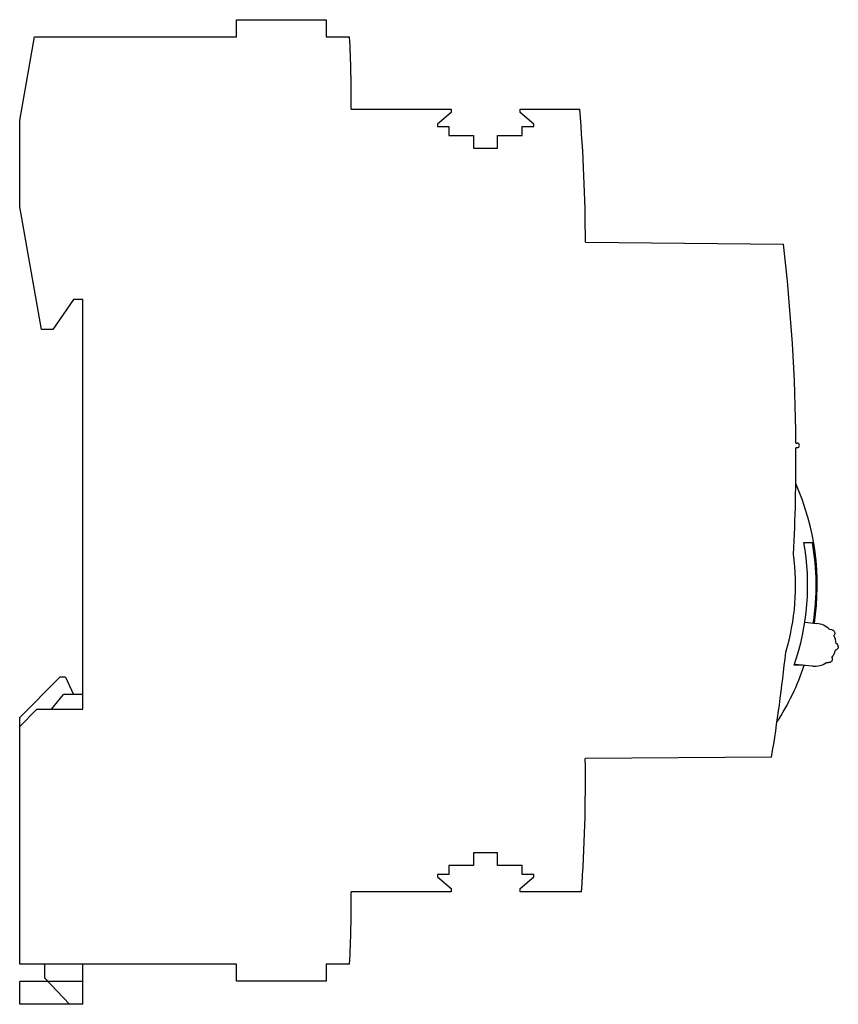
# Model space of a CAD drawing. Header units: millimetres. Extents: x 10.5 to 81.8, y 20.7 to 106.5.
import ezdxf

# ---------------------------------------------------------------- set-up
doc = ezdxf.new("R2010")
doc.units = ezdxf.units.MM
doc.header["$LTSCALE"] = 8.276982
doc.layers.get('0').update_dxf_attribs({"linetype": 'CONTINUOUS'})

msp = doc.modelspace()

# ---------------------------------------------------------------- linework, layer by layer
at = {"color": 7, "linetype": 'Continuous'}
for p, q in [((29.368, 105.049), (29.368, 106.549)), ((29.368, 106.549), (37.163, 106.549)), ((37.163, 106.549), (37.163, 105.049)), ((10.466, 97.749), (11.753, 105.049)), ((11.753, 105.049), (29.368, 105.049)), ((37.163, 105.049), (39.219, 105.049)), ((39.366, 98.749), (48.066, 98.749)), ((48.066, 98.749), (48.066, 98.456)), ((54.066, 98.456), (54.066, 98.749)), ((54.066, 98.749), (59.267, 98.749)), ((48.066, 98.456), (46.866, 97.449)), ((55.266, 97.449), (54.066, 98.456)), ((10.466, 90.249), (10.466, 97.749)), ((46.866, 97.449), (46.866, 97.249)), ((46.866, 97.249), (47.866, 97.249)), ((47.866, 97.249), (47.866, 96.449)), ((54.266, 96.449), (54.266, 97.249)), ((54.266, 97.249), (55.266, 97.249)), ((55.266, 97.249), (55.266, 97.449)), ((47.866, 96.449), (50.016, 96.449)), ((50.016, 96.449), (50.016, 95.349)), ((52.116, 95.349), (52.116, 96.449)), ((52.116, 96.449), (54.266, 96.449)), ((50.016, 95.349), (52.116, 95.349)), ((12.352, 79.549), (10.466, 90.249)), ((59.766, 87.149), (77.019, 86.998)), ((15.166, 82.149), (13.345, 79.549)), ((15.966, 82.149), (15.166, 82.149)), ((15.966, 46.449), (15.966, 82.149)), ((13.345, 79.549), (12.352, 79.549)), ((78.11, 69.649), (78.21, 69.649)), ((78.21, 69.249), (78.113, 69.249)), ((78.797, 60.999), (79.551, 60.999)), ((78.884, 54.028), (79.917, 53.931)), ((81.23, 53.376), (81.046, 53.409)), ((78.673, 50.299), (77.958, 50.299)), ((79.568, 50.215), (77.98, 50.364)), ((10.466, 45.739), (13.966, 49.239)), ((14.466, 49.239), (13.966, 49.239)), ((14.466, 49.239), (15.166, 47.739)), ((13.223, 46.449), (14.281, 47.739)), ((15.966, 47.739), (14.281, 47.739)), ((10.466, 44.949), (11.966, 46.449)), ((11.966, 46.449), (15.966, 46.449)), ((10.466, 24.249), (10.466, 45.739)), ((75.988, 42.29), (59.751, 42.149)), ((52.116, 33.949), (50.016, 33.949)), ((50.016, 33.949), (50.016, 32.849)), ((52.116, 32.849), (52.116, 33.949)), ((50.016, 32.849), (47.866, 32.849)), ((47.866, 32.849), (47.866, 32.049)), ((54.266, 32.849), (52.116, 32.849)), ((54.266, 32.049), (54.266, 32.849)), ((47.866, 32.049), (46.866, 32.049)), ((46.866, 32.049), (46.866, 31.849)), ((46.866, 31.849), (48.066, 30.842)), ((54.066, 30.842), (55.266, 31.849)), ((55.266, 32.049), (54.266, 32.049)), ((55.266, 31.849), (55.266, 32.049)), ((48.066, 30.549), (39.366, 30.549)), ((48.066, 30.842), (48.066, 30.549)), ((54.066, 30.549), (54.066, 30.842)), ((59.424, 30.549), (54.066, 30.549)), ((29.368, 24.249), (10.466, 24.249)), ((12.666, 23.029), (12.666, 24.249)), ((15.966, 20.739), (15.966, 24.249)), ((29.368, 22.749), (29.368, 24.249)), ((39.219, 24.249), (37.163, 24.249)), ((37.163, 24.249), (37.163, 22.749)), ((15.966, 22.739), (10.466, 22.74)), ((10.466, 20.739), (10.466, 22.74)), ((12.666, 23.029), (14.805, 20.739)), ((37.163, 22.749), (29.368, 22.749)), ((15.966, 20.739), (10.466, 20.739))]:
    msp.add_line(p, q, dxfattribs=at)
for centre, radius, start, end in [((-95.734, 98.749), 135.1, 0, 2.67279), ((-75.334, 87.149), 135.1, 0, 4.92561), ((-81.884, 68.299), 160, 0.48344, 6.71158), ((78.21, 69.449), 0.2, 270, 90), ((-81.884, 68.299), 160, 357.01886, 0.3402), ((57.966, 57.249), 22, 351.40142, 23.76151), ((57.966, 57.249), 21.166, 340.83094, 10.20501), ((57.966, 57.249), 21.909, 351.36401, 9.85546), ((57.966, 57.249), 20.119, 343.16931, 7.79522), ((79.743, 52.073), 1.866, 45.71785, 84.6384), ((79.743, 52.073), 1.866, 3.56939, 25.70669), ((79.743, 52.073), 1.866, 323.5701, 345.7074), ((81.505, 51.908), 0.299, 354.6384, 70.24768), ((-81.884, 68.299), 160, 350.6449, 353.94566), ((57.966, 57.249), 22, 327.20302, 341.5421), ((79.743, 52.073), 1.866, 264.6384, 303.55894), ((-75.334, 40.149), 135.1, 355.92522, 0.84817), ((-95.734, 30.549), 135.1, 357.32721, 360)]:
    msp.add_arc(centre, radius, start, end, dxfattribs=at)
for points, knots in [([(81.23, 53.376), (81.258, 53.373), (81.315, 53.359), (81.389, 53.315), (81.429, 53.272), (81.445, 53.249)], [0, 0, 0, 0, 0.334608, 0.666211, 1, 1, 1, 1]), ([(81.445, 53.249), (81.463, 53.222), (81.491, 53.162), (81.502, 53.064), (81.481, 52.966), (81.446, 52.908), (81.425, 52.883)], [0, 0, 0, 0, 0.245921, 0.495119, 0.746036, 1, 1, 1, 1]), ([(81.802, 51.88), (81.799, 51.848), (81.783, 51.784), (81.728, 51.701), (81.648, 51.639), (81.584, 51.618), (81.552, 51.612)], [0, 0, 0, 0, 0.245887, 0.495175, 0.745925, 1, 1, 1, 1]), ([(81.245, 50.965), (81.261, 50.936), (81.284, 50.873), (81.288, 50.774), (81.259, 50.678), (81.22, 50.624), (81.196, 50.601)], [0, 0, 0, 0, 0.25107, 0.500518, 0.750463, 1, 1, 1, 1]), ([(80.775, 50.518), (80.795, 50.517), (80.837, 50.523), (80.899, 50.51), (80.941, 50.516), (80.962, 50.516)], [0, 0, 0, 0, 0.334457, 0.665954, 1, 1, 1, 1]), ([(81.196, 50.601), (81.176, 50.581), (81.129, 50.547), (81.048, 50.517), (80.99, 50.514), (80.962, 50.516)], [0, 0, 0, 0, 0.333762, 0.665325, 1, 1, 1, 1])]:
    msp.add_open_spline(points, degree=3, knots=knots, dxfattribs=at)

doc.saveas('drawing.dxf')
